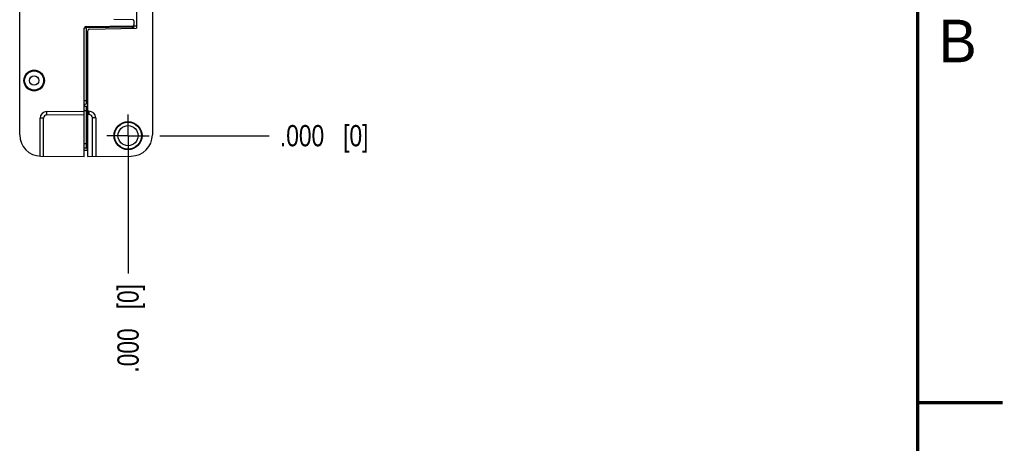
# Model space of a CAD drawing. Header units: inches. Extents: x 0 to 22, y 0 to 17.
# Tile 13 of 20: x 16.2 to 22, y 4 to 6.5. Entities that reach past the tile are written whole.
import ezdxf

# ---------------------------------------------------------------- set-up
doc = ezdxf.new("R2010")
doc.units = ezdxf.units.IN
doc.header["$LTSCALE"] = 1.21
doc.header["$MEASUREMENT"] = 0
doc.linetypes.add('CENTER', pattern=[0.6, 0.375, -0.075, 0.075, -0.075])
doc.layers.get('0').update_dxf_attribs({"linetype": 'CONTINUOUS'})
doc.layers.add('02___PRT_ALL_AXES', color=7, linetype='CONTINUOUS')
doc.layers.add('DIMENSIONS', color=7, linetype='CONTINUOUS')
doc.styles.get("Standard").update_dxf_attribs({"font": 'txt', "width": 0.8})
doc.styles.add('TEXTSTYLE_2', font='txt')
doc.dimstyles.new('DIMSTYLE_2', dxfattribs={"dimtxt": 0.125, "dimasz": 0.18, "dimexe": 0.18, "dimexo": 0.0625, "dimgap": 0.09, "dimtad": 0, "dimtih": 1, "dimtoh": 1, "dimdec": 3, "dimzin": 4, "dimdsep": 46, "dimtxsty": 'STANDARD', "dimblk": '_FILLED', "dimblk1": '_FILLED', "dimblk2": '_FILLED', "dimcen": 0.09, "dimadec": 0, "dimazin": 0, "dimtp": 0.01, "dimtm": 0.01, "dimtfac": 1, "dimtdec": 3, "dimtofl": 0, "dimtmove": 0, "dimatfit": 3, "dimldrblk": '_FILLED', "dimfxl": 1, "dimtolj": 1, "dimtzin": 4, "dimarcsym": 0})

# ---------------------------------------------------------------- blocks, each defined once
blk = doc.blocks.new('*D3')
at = {"layer": 'DIMENSIONS', "color": 2, "linetype": 'CONTINUOUS'}
blk.add_line((16.5436, 10.6407), (17.6885, 10.6407), dxfattribs=at)
at = {"layer": 'DIMENSIONS', "color": 2, "linetype": 'CONTINUOUS', "insert": (17.751, 10.7032), "char_height": 0.125, "width": 1.425, "attachment_point": 1, "line_spacing_factor": 0.9}
blk.add_mtext('4.822{\\Ftxt.shx;\\W1.000000;\\H0.125000; }[122.48]', dxfattribs=at)
blk = doc.blocks.new('_FILLED')
at = {"color": 0, "linetype": 'BYBLOCK'}
blk.add_solid([(0, 0), (-1, 0.174), (-1, -0.174)], dxfattribs=at)
blk = doc.blocks.new('*D4')
at = {"layer": 'DIMENSIONS', "color": 2, "linetype": 'CONTINUOUS'}
blk.add_line((17.0456, 5.8187), (17.6885, 5.8187), dxfattribs=at)
at = {"layer": 'DIMENSIONS', "color": 2, "linetype": 'CONTINUOUS', "insert": (17.751, 5.8812), "char_height": 0.125, "width": 0.825, "attachment_point": 1, "line_spacing_factor": 0.9}
blk.add_mtext('.000{\\Ftxt.shx;\\W1.000000;\\H0.125000; }[0]', dxfattribs=at)
blk = doc.blocks.new('*D5')
at = {"layer": 'DIMENSIONS', "color": 2, "linetype": 'CONTINUOUS'}
blk.add_line((16.356, 10.8283), (16.356, 11.4502), dxfattribs=at)
at = {"layer": 'DIMENSIONS', "color": 2, "linetype": 'CONTINUOUS', "insert": (16.2935, 11.5127), "char_height": 0.125, "width": 1.225, "attachment_point": 1, "rotation": 90, "line_spacing_factor": 0.9}
blk.add_mtext('.502{\\Ftxt.shx;\\W1.000000;\\H0.125000; }[12.75]', dxfattribs=at)
blk = doc.blocks.new('*D6')
at = {"layer": 'DIMENSIONS', "color": 2, "linetype": 'CONTINUOUS'}
blk.add_line((16.858, 5.7562), (16.858, 5.0092), dxfattribs=at)
at = {"layer": 'DIMENSIONS', "color": 2, "linetype": 'CONTINUOUS', "insert": (16.7955, 4.9467), "char_height": 0.125, "width": 0.825, "attachment_point": 3, "rotation": 90, "line_spacing_factor": 0.9}
blk.add_mtext('.000{\\Ftxt.shx;\\W1.000000;\\H0.125000; }[0]', dxfattribs=at)

msp = doc.modelspace()

# ---------------------------------------------------------------- linework, layer by layer
at = {"color": 7, "linetype": 'CONTINUOUS'}
for p, q in [((16.221, 5.8239), (16.221, 10.6354)), ((17.001, 10.6354), (17.001, 5.8239)), ((16.908, 10.0092), (16.908, 6.4502)), ((16.8881, 6.4994), (16.775, 6.5013)), ((16.893, 6.4944), (16.893, 6.4691)), ((16.601, 5.6967), (16.601, 6.4493)), ((16.6109, 6.4593), (16.8881, 6.4641)), ((16.621, 5.6967), (16.621, 6.4353)), ((16.6309, 6.4453), (16.908, 6.4502)), ((16.893, 6.4499), (16.893, 6.4691)), ((16.893, 6.4593), (16.893, 6.4593)), ((16.2623, 6.1827), (16.2617, 6.1827)), ((16.3504, 6.1827), (16.3498, 6.1827)), ((16.2617, 6.1027), (16.2623, 6.1027)), ((16.3498, 6.1027), (16.3504, 6.1027)), ((16.3807, 5.961), (16.601, 5.9629)), ((16.621, 5.9897), (16.601, 5.9893)), ((16.621, 6.0049), (16.6109, 6.0047)), ((16.6112, 5.9895), (16.6113, 5.9895)), ((16.6131, 5.9895), (16.6112, 5.9895)), ((16.621, 5.9629), (16.6284, 5.9628)), ((16.341, 5.699), (16.341, 5.921)), ((16.668, 5.9229), (16.668, 5.6971)), ((16.601, 5.747), (16.6112, 5.7468)), ((16.601, 5.7337), (16.621, 5.7337)), ((16.345, 5.6989), (16.601, 5.6967)), ((16.621, 5.6967), (16.8771, 5.6989))]:
    msp.add_line(p, q, dxfattribs=at)
at = {"color": 9, "linetype": 'CONTINUOUS'}
for p, q in [((16.6109, 6.4543), (16.6109, 6.4593)), ((16.6109, 6.4543), (16.8832, 6.459)), ((16.6109, 6.4543), (16.6109, 6.0247)), ((16.8832, 6.459), (16.8832, 6.464)), ((16.8832, 6.459), (16.893, 6.4593)), ((16.8832, 6.459), (16.8832, 6.4497)), ((16.893, 6.4632), (16.908, 6.4632)), ((16.601, 6.0247), (16.6109, 6.0247)), ((16.621, 6.0249), (16.6109, 6.0247)), ((16.6109, 6.0247), (16.6109, 6.0047)), ((16.6112, 5.9645), (16.601, 5.9643)), ((16.6112, 5.9894), (16.6112, 5.9645)), ((16.6112, 5.9645), (16.621, 5.9645)), ((16.6112, 5.9645), (16.6112, 5.7718)), ((16.6113, 5.9895), (16.613, 5.9892)), ((16.6284, 5.9628), (16.6284, 5.9429)), ((16.3609, 5.921), (16.341, 5.921)), ((16.3609, 5.6988), (16.3609, 5.921)), ((16.3807, 5.941), (16.3807, 5.961)), ((16.3807, 5.941), (16.601, 5.9429)), ((16.6284, 5.9429), (16.621, 5.9429)), ((16.668, 5.9229), (16.6482, 5.9229)), ((16.6482, 5.6969), (16.6482, 5.9229)), ((16.601, 5.772), (16.6112, 5.7718)), ((16.6112, 5.7718), (16.621, 5.7718)), ((16.6112, 5.7718), (16.6112, 5.7468))]:
    msp.add_line(p, q, dxfattribs=at)
at = {"color": 7, "linetype": 'CONTINUOUS', "const_width": 0.02}
for points in [[(21.5, 0.5), (21.5, 16.5)], [(22, 4.25), (21.5, 4.25)]]:
    msp.add_lwpolyline(points, dxfattribs=at)
at = {"color": 7, "linetype": 'CONTINUOUS'}
msp.add_lwpolyline([(16.893, 6.4593), (16.8931, 6.4602), (16.8931, 6.4606)], dxfattribs=at)
for centre, radius in [((16.306, 6.1427), 0.06), ((16.306, 6.1427), 0.056), ((16.306, 6.1427), 0.028), ((16.858, 5.8187), 0.0823), ((16.858, 5.8187), 0.079), ((16.858, 5.8187), 0.0591)]:
    msp.add_circle(centre, radius, dxfattribs=at)
for centre, radius, start, end in [((16.888, 6.4944), 0.005, 0, 89), ((16.611, 6.4493), 0.01, 91, 180), ((16.631, 6.4353), 0.01, 91, 180), ((16.888, 6.4691), 0.005, 271, 360), ((16.306, 6.1427), 0.0597, 42.05871, 137.94129), ((16.306, 6.1427), 0.0593, 42.44531, 137.55469), ((16.306, 6.1427), 0.0597, 222.05871, 317.94129), ((16.306, 6.1427), 0.0593, 222.44531, 317.55469), ((16.611, 5.9947), 0.01, 91, 180), ((16.628, 5.9229), 0.04, 0, 89.5), ((16.381, 5.921), 0.04, 90.5, 180), ((16.346, 5.8239), 0.125, 180, 269.5), ((16.876, 5.8239), 0.125, 270.5, 360), ((16.611, 5.7368), 0.01, 1.4917, 89)]:
    msp.add_arc(centre, radius, start, end, dxfattribs=at)
at = {"color": 9, "linetype": 'CONTINUOUS'}
for centre, start, end in [((16.3809, 5.921), 90.50373, 179.9962), ((16.6282, 5.9228), 0.00364, 89.49654)]:
    msp.add_arc(centre, 0.02, start, end, dxfattribs=at)
for points, knots in [([(16.601, 6.4493), (16.601, 6.4493), (16.6011, 6.4495), (16.6011, 6.4498), (16.6012, 6.4502), (16.6014, 6.4506), (16.6017, 6.4511), (16.6021, 6.4515), (16.6026, 6.4519), (16.6031, 6.4523), (16.6037, 6.4527), (16.6044, 6.453), (16.6052, 6.4533), (16.6059, 6.4535), (16.6065, 6.4537), (16.6071, 6.4539), (16.6079, 6.454), (16.6087, 6.4541), (16.6093, 6.4542), (16.61, 6.4542), (16.6105, 6.4543), (16.6109, 6.4543)], [0, 0, 0, 0, 0.019339, 0.03876, 0.078482, 0.120194, 0.164685, 0.212588, 0.264389, 0.320409, 0.380827, 0.445693, 0.51492, 0.588289, 0.626424, 0.66545, 0.745885, 0.828972, 0.871282, 0.913963, 1, 1, 1, 1]), ([(16.8881, 6.4641), (16.8882, 6.4641), (16.8883, 6.4641), (16.8884, 6.4641), (16.8885, 6.464), (16.8886, 6.464), (16.8886, 6.464), (16.8887, 6.4639), (16.8889, 6.4638), (16.889, 6.4637), (16.8893, 6.4636), (16.8895, 6.4634), (16.8897, 6.4632), (16.8899, 6.4631), (16.8902, 6.4629), (16.8904, 6.4627), (16.8906, 6.4625), (16.8909, 6.4623), (16.8912, 6.462), (16.8914, 6.4618), (16.8915, 6.4617)], [0, 0, 0, 0, 0.038078, 0.058679, 0.080441, 0.103366, 0.127471, 0.152846, 0.179567, 0.236923, 0.298696, 0.363911, 0.431683, 0.501342, 0.572334, 0.644209, 0.716524, 0.788764, 0.860391, 1, 1, 1, 1]), ([(16.6112, 5.9895), (16.6112, 5.9895), (16.6112, 5.9895), (16.6112, 5.9895), (16.6112, 5.9895), (16.6112, 5.9895), (16.6112, 5.9894), (16.6112, 5.9894)], [0, 0, 0, 0, 0.029615, 0.08135, 0.269069, 0.574826, 1, 1, 1, 1]), ([(16.613, 5.9892), (16.6131, 5.9891), (16.6134, 5.989), (16.6138, 5.9888), (16.6142, 5.9886), (16.6146, 5.9883), (16.615, 5.988), (16.6153, 5.9878), (16.6155, 5.9875), (16.6158, 5.9873), (16.616, 5.9871), (16.6161, 5.987)], [0, 0, 0, 0, 0.111285, 0.226263, 0.345188, 0.468095, 0.594912, 0.725699, 0.792715, 0.860842, 1, 1, 1, 1]), ([(16.6161, 5.987), (16.6164, 5.9867), (16.6168, 5.9863), (16.6174, 5.9858), (16.6178, 5.9853), (16.6182, 5.9848), (16.6186, 5.9844), (16.6189, 5.9839), (16.6193, 5.9834), (16.6196, 5.9829), (16.62, 5.9825), (16.6202, 5.9821), (16.6204, 5.9818), (16.6205, 5.9815), (16.6206, 5.9813), (16.6208, 5.981), (16.6209, 5.9807), (16.621, 5.9804), (16.621, 5.9802), (16.621, 5.98), (16.621, 5.9798)], [0, 0, 0, 0, 0.131316, 0.198925, 0.26736, 0.336262, 0.405267, 0.474007, 0.542079, 0.609031, 0.674272, 0.737133, 0.767458, 0.796939, 0.825507, 0.853108, 0.9055, 0.930426, 0.954468, 1, 1, 1, 1])]:
    msp.add_open_spline(points, degree=3, knots=knots, dxfattribs=at)
at = {"color": 7, "linetype": 'CONTINUOUS'}
msp.add_open_spline([(16.8915, 6.4617), (16.8916, 6.4616), (16.8918, 6.4614), (16.8921, 6.4611), (16.8924, 6.4608), (16.8926, 6.4605), (16.8928, 6.4602), (16.8929, 6.4599), (16.893, 6.4597), (16.893, 6.4596), (16.893, 6.4594), (16.893, 6.4593)], degree=3, knots=[0, 0, 0, 0, 0.153475, 0.29968, 0.438202, 0.568936, 0.691612, 0.804912, 0.857716, 0.907833, 1, 1, 1, 1], dxfattribs=at)
msp.add_open_spline([(16.893, 6.4593), (16.893, 6.4593), (16.893, 6.4593), (16.893, 6.4593)], degree=3, dxfattribs=at)
at = {"color": 9, "linetype": 'CONTINUOUS'}
msp.add_open_spline([(16.6113, 5.9895), (16.6113, 5.9895), (16.6113, 5.9895), (16.6113, 5.9895)], degree=3, dxfattribs=at)
at = {"layer": '02___PRT_ALL_AXES', "color": 7, "linetype": 'CENTER'}
for q in [(16.858, 5.9438), (16.7329, 5.8187), (16.9831, 5.8187), (16.858, 5.6936)]:
    msp.add_line((16.858, 5.8187), q, dxfattribs=at)

# ---------------------------------------------------------------- texts
at = {"color": 2, "linetype": 'CONTINUOUS', "insert": (21.625, 6.5), "char_height": 0.25, "width": 0.25, "attachment_point": 1, "line_spacing_factor": 0.9, "style": 'TEXTSTYLE_2'}
msp.add_mtext('B', dxfattribs=at)

# ---------------------------------------------------------------- dimensions: what is measured, and where the dimension line sits
at = {"layer": 'DIMENSIONS', "color": 2, "linetype": 'CONTINUOUS'}
for feature_location, offset, dtype, origin, picture, middle in [((16.356, 10.8283), (0, 0.6219), 1, (16.858, 5.8187), '*D5', (16.356, 12.1252)), ((16.5436, 10.6407), (1.1449, 0), 0, (16.9831, 5.8187), '*D3', (18.4635, 10.6407)), ((17.0456450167, 5.8186723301), (0.6429000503, 0), 0, (16.9831450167, 5.8186723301), '*D4', (18.163545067, 5.8186723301)), ((16.8580450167, 5.7561723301), (0, -0.747), 1, (16.8580450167, 5.8186723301), '*D6', (16.9700634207, 4.3106731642))]:
    dim = msp.add_ordinate_dim(feature_location=feature_location, offset=offset, dtype=dtype, origin=origin, dimstyle='DIMSTYLE_2', dxfattribs=at)
    dim.commit()
    dim.dimension.update_dxf_attribs({"geometry": picture, "text_midpoint": middle})

doc.saveas('drawing.dxf')
